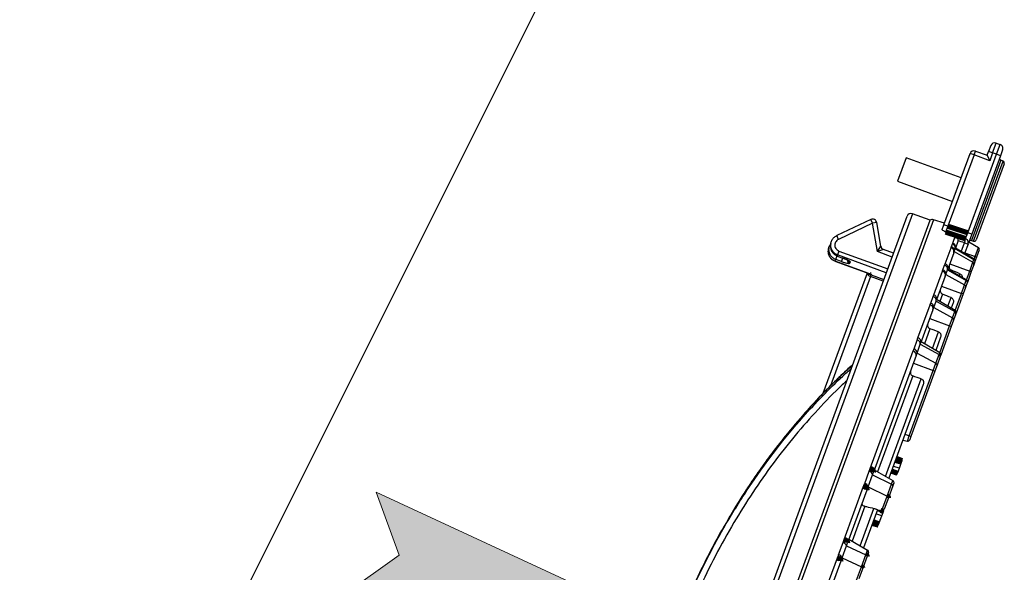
# Model space of a CAD drawing. Extents: x 0 to 361260, y 0 to 4201817.
# Tile 247 of 256: x 360063 to 360075, y 4201088 to 4201095. Entities that reach past the tile are written whole.
import ezdxf

# ---------------------------------------------------------------- set-up
doc = ezdxf.new("R2010")
doc.units = 0
doc.header["$LTSCALE"] = 0.5
doc.header["$MEASUREMENT"] = 0
doc.header["$PDMODE"] = 32
doc.header["$PDSIZE"] = 0.3
for name, pattern in [('K5LT32772', [0]), ('K5LT32773', [0]), ('K5LT_THIN', [0])]:
    doc.linetypes.add(name, pattern=pattern)
doc.layers.add('FORMAT', color=7, linetype='Continuous')
doc.layers.add("navro'z", color=7, linetype='Continuous')
doc.layers.add('СТРЕЧКА', color=5, linetype='Continuous', true_color=0x0000ff)
doc.styles.add('KDIMTEXTSTYLE', font='GOST_AU.SHX', dxfattribs={"width": 0.96, "oblique": 15, "height": 5})
doc.dimstyles.new('KDIMSTYLE (1.00)', dxfattribs={"dimtxt": 5, "dimasz": 1, "dimexe": 2, "dimexo": 0, "dimgap": 1, "dimtad": 1, "dimtxsty": 'KDIMTEXTSTYLE', "dimsah": 1, "dimcen": 0, "dimdle": 1, "dimadec": 0, "dimazin": 0, "dimtfac": 0.667, "dimtmove": 0, "dimatfit": 3, "dimfxl": 1, "dimtvp": 1, "dimtolj": 1, "dimtzin": 0, "dimarcsym": 0})

# ---------------------------------------------------------------- blocks, each defined once
blk = doc.blocks.new('KDIMARROW_01')
blk.add_hatch(color=0).paths.add_polyline_path([(-5, -0.6582624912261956), (0, 0), (-5, 0.658262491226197), (-4.5, 5.51091059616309e-16)])
at = {"color": 0, "linetype": 'K5LT_THIN', "lineweight": 18}
for p, q in [((-4.5, 5.51091059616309e-16), (-5, 0.658262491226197)), ((-5, 0.658262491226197), (0, 0)), ((0, 0), (-5, -0.6582624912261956)), ((-5, -0.6582624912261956), (-4.5, 5.51091059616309e-16))]:
    blk.add_line(p, q, dxfattribs=at)
at = {"layer": 'СТРЕЧКА', "color": 0, "linetype": 'K5LT_THIN', "lineweight": 18}
blk.add_line((0, 0), (-1, 0), dxfattribs=at)
blk = doc.blocks.new('*D379')
at = {"layer": 'Defpoints', "color": 0, "lineweight": 106, "transparency": 16777216}
for p in [(360073.7335709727, 4201092.62589181), (360059.7683697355, 4201083.523808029), (360051.6706215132, 4201077.314802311), (360068.1171673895, 4201077.284105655), (360068.1171673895, 4201077.284105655)]:
    blk.add_point(p, dxfattribs=at)
at = {"layer": 'FORMAT', "color": 0, "lineweight": -2, "transparency": 16777216}
blk.add_arc((360068.1171673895, 4201077.284105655), 10.42287426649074, 75.39228991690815, 174.3938309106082, dxfattribs=at)
for p, rotation in [((360071.700274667, 4201087.071733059), 342.6426751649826), ((360057.6943112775, 4201077.303559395), 267.1434456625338)]:
    blk.add_blockref('KDIMARROW_01', p, dxfattribs=dict(at, rotation=rotation))
at = {"layer": 'FORMAT', "color": 7, "transparency": 16777216, "insert": (360060.5816703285, 4201088.088775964), "char_height": 5, "attachment_point": 5, "rotation": 34.893060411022, "style": 'KDIMTEXTSTYLE'}
blk.add_mtext('\\A1;\\H3.5;\\W0.665;\\Q0;110°', dxfattribs=at)

msp = doc.modelspace()

# ---------------------------------------------------------------- linework, layer by layer
at = {"color": 7, "linetype": 'K5LT32772', "lineweight": 25, "transparency": 33554687}
for p, q in [((360074.4937624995, 4201093.351579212), (360074.51148356, 4201093.399986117)), ((360074.51148356, 4201093.399986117), (360074.6567042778, 4201093.346822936)), ((360074.701006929, 4201093.4678402), (360074.6744253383, 4201093.395229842)), ((360074.7228322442, 4201093.377508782), (360074.7671348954, 4201093.498526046)), ((360074.7671348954, 4201093.498526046), (360074.8155418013, 4201093.480804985)), ((360074.7712391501, 4201093.359787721), (360074.8155418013, 4201093.480804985)), ((360074.8462276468, 4201093.414677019), (360074.8196460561, 4201093.342066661)), ((360073.6577883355, 4201093.317272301), (360073.5514619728, 4201093.026830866)), ((360074.3354850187, 4201093.069177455), (360073.6577883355, 4201093.317272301)), ((360074.1231612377, 4201092.489193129), (360074.4453555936, 4201093.369300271)), ((360074.4937624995, 4201093.351579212), (360074.1715681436, 4201092.471472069)), ((360074.4167350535, 4201092.391423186), (360074.7712391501, 4201093.359787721)), ((360074.4937624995, 4201093.351579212), (360074.4453555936, 4201093.369300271)), ((360074.8196460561, 4201093.342066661), (360074.4651419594, 4201092.373702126)), ((360074.6873901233, 4201093.280694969), (360074.4937624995, 4201093.351579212)), ((360074.6567042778, 4201093.346822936), (360074.6744253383, 4201093.395229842)), ((360074.6567042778, 4201093.346822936), (360074.6873901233, 4201093.280694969)), ((360074.7228322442, 4201093.377508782), (360074.6744253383, 4201093.395229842)), ((360074.7228322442, 4201093.377508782), (360074.6873901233, 4201093.280694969)), ((360074.7712391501, 4201093.359787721), (360074.7228322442, 4201093.377508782)), ((360074.8196460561, 4201093.342066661), (360074.7712391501, 4201093.359787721)), ((360074.8513125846, 4201093.27600095), (360074.8257507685, 4201093.286384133)), ((360074.8658162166, 4201093.243260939), (360074.6937805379, 4201092.773327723)), ((360073.5514619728, 4201093.026830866), (360074.229158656, 4201092.77873602)), ((360074.6937805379, 4201092.773327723), (360074.5217448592, 4201092.303394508)), ((360068.2023127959, 4201077.665330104), (360073.6678661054, 4201092.595053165)), ((360068.4851791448, 4201077.613317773), (360073.9525115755, 4201092.547900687)), ((360073.2216500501, 4201092.554474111), (360072.8007459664, 4201092.356624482)), ((360073.9525115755, 4201092.547900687), (360073.7335709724, 4201092.625891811)), ((360074.1299769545, 4201092.507810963), (360073.9942169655, 4201092.552202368)), ((360073.2435790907, 4201092.507822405), (360072.822675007, 4201092.309972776)), ((360073.3029774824, 4201092.158432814), (360073.2435790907, 4201092.507822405)), ((360073.3437715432, 4201092.226043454), (360073.2943985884, 4201092.516462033)), ((360074.101481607, 4201092.42997298), (360074.1231612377, 4201092.489193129)), ((360074.1715681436, 4201092.471472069), (360074.1231612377, 4201092.489193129)), ((360074.1715681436, 4201092.471472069), (360074.1435831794, 4201092.400261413)), ((360074.2313357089, 4201092.265092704), (360074.2645994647, 4201092.355956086)), ((360074.3878102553, 4201092.317645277), (360074.3887493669, 4201092.320210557)), ((360074.3887493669, 4201092.320210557), (360074.4167350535, 4201092.391423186)), ((360074.4651419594, 4201092.373702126), (360074.4167350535, 4201092.391423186)), ((360074.4651419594, 4201092.373702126), (360074.4244524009, 4201092.262554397)), ((360072.7174196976, 4201092.2355777), (360072.7088672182, 4201092.223746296)), ((360073.3029774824, 4201092.158432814), (360073.3436715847, 4201092.225877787)), ((360073.3766889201, 4201092.186207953), (360073.3029774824, 4201092.158432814)), ((360073.5015141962, 4201092.140645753), (360073.3768699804, 4201092.186276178)), ((360074.1370454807, 4201092.007529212), (360074.2102367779, 4201092.207458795)), ((360074.2147290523, 4201092.218453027), (360074.2280951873, 4201092.254964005)), ((360074.2280951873, 4201092.254964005), (360074.2313357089, 4201092.265092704)), ((360074.2494877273, 4201092.159494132), (360074.2627793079, 4201092.195801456)), ((360074.2627793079, 4201092.195801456), (360074.2642640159, 4201092.199857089)), ((360074.2627793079, 4201092.195801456), (360074.4935373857, 4201092.063374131)), ((360074.2945415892, 4201092.282563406), (360074.264161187, 4201092.199576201)), ((360074.4946066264, 4201092.066294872), (360074.2642640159, 4201092.199857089)), ((360074.2970900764, 4201092.292329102), (360074.2945415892, 4201092.282563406)), ((360074.3762301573, 4201092.267710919), (360074.4204181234, 4201092.251534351)), ((360074.4204181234, 4201092.251534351), (360074.3774695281, 4201092.13421583)), ((360074.4213512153, 4201092.254083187), (360074.4204181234, 4201092.251534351)), ((360074.4301117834, 4201092.278013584), (360074.5472488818, 4201092.210092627)), ((360074.4633071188, 4201092.29633189), (360074.4895309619, 4201092.287757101)), ((360074.5063422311, 4201092.098351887), (360074.5472488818, 4201092.210092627)), ((360072.7894703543, 4201092.061612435), (360072.8069300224, 4201092.10930532)), ((360072.8593751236, 4201092.036021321), (360072.7894703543, 4201092.061612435)), ((360072.8085063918, 4201092.10425713), (360072.8083588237, 4201092.103854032)), ((360072.8083588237, 4201092.103854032), (360072.8752438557, 4201092.0793684)), ((360072.8085063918, 4201092.10425713), (360072.8753914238, 4201092.079771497)), ((360072.828800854, 4201092.166301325), (360072.811193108, 4201092.118203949)), ((360074.2431975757, 4201092.142311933), (360074.1704756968, 4201091.943664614)), ((360074.2431975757, 4201092.142311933), (360074.2494877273, 4201092.159494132)), ((360074.2494877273, 4201092.159494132), (360074.4803227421, 4201092.027276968)), ((360074.3811220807, 4201092.144193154), (360074.5063422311, 4201092.098351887)), ((360074.4803227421, 4201092.027276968), (360074.4935373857, 4201092.063374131)), ((360074.5263427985, 4201092.091029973), (360074.505881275, 4201092.035137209)), ((360074.5063422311, 4201092.098351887), (360074.5263427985, 4201092.091029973)), ((360074.5585235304, 4201092.178934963), (360074.5263427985, 4201092.091029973)), ((360072.7775165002, 4201092.042698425), (360073.2092399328, 4201091.884650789)), ((360072.7778291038, 4201092.043552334), (360073.2273226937, 4201091.878999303)), ((360072.9673798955, 4201092.031148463), (360072.9620422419, 4201092.01656811)), ((360074.1111819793, 4201091.935603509), (360074.1318996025, 4201091.992195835)), ((360074.1318996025, 4201091.992195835), (360074.1370454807, 4201092.007529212)), ((360074.1671202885, 4201091.93449897), (360074.1704756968, 4201091.943664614)), ((360074.4009263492, 4201091.810397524), (360074.1705837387, 4201091.943959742)), ((360074.194445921, 4201092.009141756), (360074.4406833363, 4201091.918997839)), ((360074.4406833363, 4201091.918997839), (360074.4803227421, 4201092.027276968)), ((360074.4918677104, 4201091.99685771), (360074.4606839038, 4201091.911675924)), ((360074.5050401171, 4201092.032839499), (360074.4918677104, 4201091.99685771)), ((360074.505881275, 4201092.035137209), (360074.5050401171, 4201092.032839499)), ((360072.6354179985, 4201090.412100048), (360073.1786031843, 4201091.895866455)), ((360073.217820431, 4201091.853042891), (360073.2245326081, 4201091.871377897)), ((360073.2273226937, 4201091.878999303), (360073.2245326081, 4201091.871377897)), ((360073.9970359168, 4201091.625078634), (360074.1047882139, 4201091.919415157)), ((360074.1384253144, 4201091.856115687), (360074.0313640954, 4201091.563666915)), ((360074.1384253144, 4201091.856115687), (360074.1465182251, 4201091.878222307)), ((360074.1465182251, 4201091.878222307), (360074.1671202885, 4201091.93449897)), ((360074.1465182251, 4201091.878222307), (360074.3779492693, 4201091.747633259)), ((360074.1671202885, 4201091.93449897), (360074.3984320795, 4201091.80358417)), ((360074.4606839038, 4201091.911675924), (360074.4122009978, 4201091.779239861)), ((360074.4606839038, 4201091.911675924), (360074.4406833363, 4201091.918997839)), ((360074.0936063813, 4201091.733688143), (360074.3398437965, 4201091.643544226)), ((360074.3398437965, 4201091.643544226), (360074.3779492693, 4201091.747633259)), ((360074.3898214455, 4201091.718107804), (360074.359844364, 4201091.636222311)), ((360074.3779492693, 4201091.747633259), (360074.3984320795, 4201091.80358417)), ((360074.4102387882, 4201091.773879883), (360074.3898214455, 4201091.718107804)), ((360074.4122009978, 4201091.779239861), (360074.4102387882, 4201091.773879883)), ((360073.9607787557, 4201091.524761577), (360073.9899837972, 4201091.604538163)), ((360073.9899837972, 4201091.604538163), (360073.9970359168, 4201091.625078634)), ((360074.359844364, 4201091.636222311), (360074.2739959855, 4201091.401718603)), ((360074.359844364, 4201091.636222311), (360074.3398437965, 4201091.643544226)), ((360073.8026909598, 4201091.094205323), (360073.9524844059, 4201091.503381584)), ((360073.9870983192, 4201091.442750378), (360073.9969539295, 4201091.469671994)), ((360073.9969539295, 4201091.469671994), (360074.0259960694, 4201091.549003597)), ((360073.9969539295, 4201091.469671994), (360074.2292507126, 4201091.341447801)), ((360074.0259960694, 4201091.549003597), (360074.0313640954, 4201091.563666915)), ((360074.0259960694, 4201091.549003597), (360074.2581247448, 4201091.420320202)), ((360074.2627213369, 4201091.432876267), (360074.0323787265, 4201091.566438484)), ((360074.2375266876, 4201091.527023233), (360074.2135075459, 4201091.461412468)), ((360073.9870983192, 4201091.442750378), (360073.8382655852, 4201091.036198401)), ((360073.9471358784, 4201091.333588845), (360074.1933732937, 4201091.243444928)), ((360074.1933732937, 4201091.243444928), (360074.2292507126, 4201091.341447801)), ((360074.2292507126, 4201091.341447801), (360074.2581247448, 4201091.420320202)), ((360074.2703799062, 4201091.391840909), (360074.2415981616, 4201091.313220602)), ((360074.2739959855, 4201091.401718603), (360074.2703799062, 4201091.391840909)), ((360074.2133738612, 4201091.236123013), (360074.0828753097, 4201090.879652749)), ((360074.2133738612, 4201091.236123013), (360074.1933732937, 4201091.243444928)), ((360074.2415981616, 4201091.313220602), (360074.2133738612, 4201091.236123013)), ((360073.7937315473, 4201091.068454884), (360073.8026909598, 4201091.094205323)), ((360074.081862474, 4201091.101810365), (360074.0223868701, 4201090.939346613)), ((360073.7539953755, 4201090.959911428), (360073.7937315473, 4201091.068454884)), ((360073.7913239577, 4201090.9079725), (360073.8308384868, 4201091.015910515)), ((360073.8308384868, 4201091.015910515), (360073.8382655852, 4201091.036198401)), ((360073.8308384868, 4201091.015910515), (360074.0640968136, 4201090.890312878)), ((360074.0716006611, 4201090.910810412), (360073.8412580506, 4201091.044372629)), ((360073.2137622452, 4201089.485485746), (360073.7438015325, 4201090.933342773)), ((360073.7797538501, 4201090.876367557), (360073.2531140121, 4201089.437796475)), ((360073.7797538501, 4201090.876367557), (360073.7913239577, 4201090.9079725)), ((360073.7913239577, 4201090.9079725), (360074.0248110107, 4201090.782999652)), ((360074.0248110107, 4201090.782999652), (360074.0640968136, 4201090.890312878)), ((360074.0769721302, 4201090.863527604), (360074.0378118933, 4201090.756557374)), ((360074.0828753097, 4201090.879652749), (360074.0769721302, 4201090.863527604)), ((360073.7457594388, 4201090.783508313), (360073.991996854, 4201090.693364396)), ((360073.991996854, 4201090.693364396), (360074.0248110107, 4201090.782999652)), ((360074.0378118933, 4201090.756557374), (360074.0119974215, 4201090.68604248)), ((360073.737903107, 4201090.625167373), (360073.3055386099, 4201089.444119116)), ((360073.6964174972, 4201089.885958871), (360073.991996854, 4201090.693364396)), ((360074.0119974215, 4201090.68604248), (360073.7164180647, 4201089.878636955)), ((360074.0119974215, 4201090.68604248), (360073.991996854, 4201090.693364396)), ((360073.403996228, 4201089.387029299), (360073.8442098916, 4201090.589518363)), ((360073.8681706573, 4201090.518089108), (360073.4453318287, 4201089.3630612)), ((360073.6438077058, 4201089.905218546), (360073.6964174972, 4201089.885958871)), ((360073.673231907, 4201089.822625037), (360073.6964174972, 4201089.885958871)), ((360073.7164180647, 4201089.878636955), (360073.6964174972, 4201089.885958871)), ((360073.7164180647, 4201089.878636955), (360073.7019583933, 4201089.83913887)), ((360073.6172261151, 4201089.832608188), (360073.673231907, 4201089.822625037)), ((360073.6101543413, 4201089.588366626), (360073.5398648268, 4201089.621287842)), ((360073.5736227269, 4201089.488576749), (360073.6006881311, 4201089.562508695)), ((360073.6006881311, 4201089.562508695), (360073.6072062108, 4201089.580313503)), ((360073.6072062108, 4201089.580313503), (360073.6101083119, 4201089.588240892)), ((360073.1464100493, 4201089.30022939), (360073.2011826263, 4201089.449846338)), ((360073.1871276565, 4201089.257547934), (360073.2415947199, 4201089.406330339)), ((360073.2011826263, 4201089.449846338), (360073.2137622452, 4201089.485485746)), ((360073.2415947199, 4201089.406330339), (360073.2531140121, 4201089.437796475)), ((360073.2415947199, 4201089.406330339), (360073.4782638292, 4201089.290049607)), ((360073.2642030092, 4201089.468087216), (360073.4945456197, 4201089.334524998)), ((360073.5448708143, 4201089.410037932), (360073.4699348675, 4201089.430266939)), ((360073.554228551, 4201089.435599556), (360073.48394378, 4201089.46853373)), ((360073.5736227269, 4201089.488576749), (360073.4992441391, 4201089.510328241)), ((360073.5448708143, 4201089.410037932), (360073.5502551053, 4201089.424745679)), ((360073.5502551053, 4201089.424745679), (360073.554228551, 4201089.435599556)), ((360073.554228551, 4201089.435599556), (360073.5736227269, 4201089.488576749)), ((360073.4241120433, 4201089.142128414), (360073.4782638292, 4201089.290049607)), ((360073.4782638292, 4201089.290049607), (360073.4945456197, 4201089.334524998)), ((360073.5058202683, 4201089.303367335), (360073.4930115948, 4201089.268379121)), ((360073.5064049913, 4201089.304964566), (360073.5074387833, 4201089.307788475)), ((360072.8927390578, 4201088.60857777), (360073.1327050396, 4201089.264069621)), ((360073.1725766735, 4201089.217800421), (360072.9341497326, 4201088.56651262)), ((360073.1871276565, 4201089.257547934), (360073.1725766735, 4201089.217800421)), ((360073.1871276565, 4201089.257547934), (360073.4241120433, 4201089.142128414)), ((360073.4930115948, 4201089.268379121), (360073.4390328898, 4201089.120930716)), ((360073.3593919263, 4201088.965338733), (360073.4241120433, 4201089.142128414)), ((360073.4390328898, 4201089.120930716), (360073.3881184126, 4201088.981852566)), ((360073.1497449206, 4201089.018552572), (360072.9916986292, 4201088.586832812)), ((360073.0901562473, 4201088.529742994), (360073.2593401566, 4201088.991886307)), ((360073.3033861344, 4201088.975321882), (360073.131491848, 4201088.505774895)), ((360073.3573640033, 4201088.897843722), (360073.2851441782, 4201088.925492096)), ((360073.3728413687, 4201088.940121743), (360073.2979054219, 4201088.960350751)), ((360073.3020978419, 4201088.975551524), (360073.3593919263, 4201088.965338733)), ((360073.3573640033, 4201088.897843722), (360073.3728413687, 4201088.940121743)), ((360073.3728413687, 4201088.940121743), (360073.3782256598, 4201088.95482949)), ((360073.3821991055, 4201088.965683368), (360073.3762355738, 4201088.968477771)), ((360073.3782256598, 4201088.95482949), (360073.3821991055, 4201088.965683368)), ((360073.3257961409, 4201088.811612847), (360073.2552439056, 4201088.843816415)), ((360073.3163559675, 4201088.78582604), (360073.3218578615, 4201088.800855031)), ((360073.3218578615, 4201088.800855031), (360073.3257961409, 4201088.811612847)), ((360073.3257961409, 4201088.811612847), (360073.3573640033, 4201088.897843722)), ((360072.8241434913, 4201088.419925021), (360072.8789160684, 4201088.569541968)), ((360072.8789160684, 4201088.569541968), (360072.8927390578, 4201088.60857777)), ((360072.9211257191, 4201088.530936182), (360072.9341497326, 4201088.56651262)), ((360072.9503630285, 4201088.610800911), (360073.180705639, 4201088.477238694)), ((360072.8666586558, 4201088.382153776), (360072.9211257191, 4201088.530936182)), ((360072.9211257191, 4201088.530936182), (360073.1596498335, 4201088.419722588)), ((360073.1054980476, 4201088.271801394), (360073.1596498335, 4201088.419722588)), ((360073.1596498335, 4201088.419722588), (360073.180705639, 4201088.477238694)), ((360073.1919802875, 4201088.44608103), (360073.1754159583, 4201088.400833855)), ((360072.571379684, 4201087.730751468), (360072.8092704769, 4201088.380574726)), ((360072.8512164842, 4201088.339971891), (360072.6148514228, 4201087.694316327)), ((360072.8666586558, 4201088.382153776), (360072.8512164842, 4201088.339971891)), ((360072.8666586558, 4201088.382153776), (360073.1054980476, 4201088.271801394)), ((360073.1754159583, 4201088.400833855), (360073.1214372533, 4201088.253385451)), ((360073.0455519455, 4201088.108052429), (360073.1054980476, 4201088.271801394)), ((360073.1214372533, 4201088.253385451), (360073.0742784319, 4201088.124566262))]:
    msp.add_line(p, q, dxfattribs=at)
at = {"color": 8, "linetype": 'K5LT32773', "lineweight": 25, "true_color": 0x808080, "transparency": 33554687}
for p, q in [((360074.4895309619, 4201092.287757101), (360074.8513125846, 4201093.27600095)), ((360074.8257507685, 4201093.286384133), (360074.6445289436, 4201092.791358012)), ((360074.6445289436, 4201092.791358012), (360074.4633071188, 4201092.29633189)), ((360073.7335709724, 4201092.625891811), (360068.2325768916, 4201077.599358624)), ((360073.9942169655, 4201092.552202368), (360068.5143301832, 4201077.583325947)), ((360073.2435790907, 4201092.507822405), (360073.2216500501, 4201092.554474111)), ((360073.2943985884, 4201092.516462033), (360073.2435790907, 4201092.507822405)), ((360072.822675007, 4201092.309972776), (360072.8007459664, 4201092.356624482)), ((360074.3361339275, 4201092.158183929), (360074.3762301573, 4201092.267710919)), ((360073.4126872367, 4201091.898005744), (360072.811193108, 4201092.118203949)), ((360072.828800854, 4201092.166301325), (360073.4302949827, 4201091.946103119)), ((360072.8593751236, 4201092.036021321), (360072.8752438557, 4201092.0793684)), ((360072.8753914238, 4201092.079771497), (360072.875244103, 4201092.079369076)), ((360073.4837931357, 4201092.092238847), (360073.3029774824, 4201092.158432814)), ((360074.4935373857, 4201092.063374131), (360074.4946066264, 4201092.066294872)), ((360074.4946066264, 4201092.066294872), (360074.5063422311, 4201092.098351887)), ((360072.7778291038, 4201092.043552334), (360072.7775165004, 4201092.042698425)), ((360073.217820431, 4201091.853042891), (360072.7235283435, 4201090.50283303)), ((360073.1792320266, 4201091.889582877), (360073.1810550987, 4201091.894968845)), ((360073.3751428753, 4201091.795449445), (360073.217820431, 4201091.853042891)), ((360073.2245326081, 4201091.871377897), (360073.3818550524, 4201091.813784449)), ((360074.2154596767, 4201091.929662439), (360074.2119193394, 4201091.919991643)), ((360074.3103769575, 4201091.862901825), (360074.3190942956, 4201091.886714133)), ((360074.4009263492, 4201091.810397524), (360074.4406833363, 4201091.918997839)), ((360074.3984320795, 4201091.80358417), (360074.4009263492, 4201091.810397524)), ((360074.1068442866, 4201091.63296829), (360074.0737143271, 4201091.542470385)), ((360074.1721719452, 4201091.485380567), (360074.2112701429, 4201091.59218133)), ((360074.2627213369, 4201091.432876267), (360074.3398437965, 4201091.643544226)), ((360074.2581247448, 4201091.420320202), (360074.2627213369, 4201091.432876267)), ((360074.0716006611, 4201090.910810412), (360074.1933732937, 4201091.243444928)), ((360073.9511336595, 4201091.207628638), (360073.8825936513, 4201091.020404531)), ((360073.9810512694, 4201090.963314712), (360074.056423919, 4201091.169202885)), ((360074.0640968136, 4201090.890312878), (360074.0716006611, 4201090.910810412))]:
    msp.add_line(p, q, dxfattribs=at)
at = {"color": 7, "linetype": 'K5LT32772', "transparency": 33554687, "const_width": 0.06443582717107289}
for points in [[(360074.3887493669, 4201092.320210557), (360074.2924859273, 4201092.351642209), (360074.1435831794, 4201092.400261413)], [(360074.1715681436, 4201092.471472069), (360074.2919237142, 4201092.432175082), (360074.4167350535, 4201092.391423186)], [(360074.2645994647, 4201092.355956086), (360074.3626691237, 4201092.325464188), (360074.3878102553, 4201092.317645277)], [(360073.6072062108, 4201089.580313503), (360073.5987422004, 4201089.583611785), (360073.5648850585, 4201089.596802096), (360073.5351419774, 4201089.608386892)], [(360073.2531140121, 4201089.437796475), (360073.2542856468, 4201089.444007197), (360073.2534666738, 4201089.450680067), (360073.2506899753, 4201089.457547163), (360073.2460670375, 4201089.464332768), (360073.239783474, 4201089.470764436), (360073.2320915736, 4201089.476583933), (360073.2233001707, 4201089.481557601), (360073.2137622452, 4201089.485485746)], [(360073.6006881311, 4201089.562508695), (360073.5918991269, 4201089.564919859), (360073.5743210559, 4201089.569742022), (360073.5500910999, 4201089.576388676), (360073.5258610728, 4201089.583035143)], [(360073.5502551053, 4201089.424745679), (360073.5367924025, 4201089.429672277), (360073.5072163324, 4201089.440493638), (360073.4776397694, 4201089.451313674)], [(360073.1725766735, 4201089.217800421), (360073.1736446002, 4201089.223727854), (360073.1727260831, 4201089.230128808), (360073.1698580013, 4201089.236746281), (360073.16515551, 4201089.243314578), (360073.1588074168, 4201089.249569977), (360073.1510686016, 4201089.255261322), (360073.1422497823, 4201089.260160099), (360073.1327050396, 4201089.264069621)], [(360073.4390328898, 4201089.120930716), (360073.4395608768, 4201089.123512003), (360073.4393374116, 4201089.126284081), (360073.4383692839, 4201089.129162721), (360073.4366859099, 4201089.13206046), (360073.434338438, 4201089.134889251), (360073.431398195, 4201089.13756314), (360073.4279545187, 4201089.140000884), (360073.4241120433, 4201089.142128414)], [(360073.3782256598, 4201088.95482949), (360073.364762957, 4201088.959756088), (360073.3401120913, 4201088.968775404)], [(360073.3163559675, 4201088.78582604), (360073.3036023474, 4201088.789263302), (360073.2780953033, 4201088.796138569), (360073.2414101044, 4201088.806027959)], [(360073.3218578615, 4201088.800855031), (360073.3095090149, 4201088.805398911), (360073.284810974, 4201088.814485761), (360073.2492901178, 4201088.827553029)], [(360072.9341497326, 4201088.56651262), (360072.9349106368, 4201088.571601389), (360072.9336974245, 4201088.577197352), (360072.9305588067, 4201088.583075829), (360072.9256208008, 4201088.589000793), (360072.9190816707, 4201088.594734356), (360072.9112039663, 4201088.60004631), (360072.9023039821, 4201088.604723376), (360072.8927390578, 4201088.60857777)], [(360073.1596498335, 4201088.419722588), (360073.1635310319, 4201088.417700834), (360073.1670379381, 4201088.415435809), (360073.1700639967, 4201088.412996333), (360073.1725172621, 4201088.410456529), (360073.1743231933, 4201088.407893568), (360073.175426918, 4201088.405385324), (360073.1757948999, 4201088.403008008), (360073.1754159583, 4201088.400833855)], [(360072.8512164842, 4201088.339971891), (360072.8518705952, 4201088.344768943), (360072.8505548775, 4201088.350084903), (360072.8473221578, 4201088.35570633), (360072.8423022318, 4201088.361407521), (360072.8356966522, 4201088.36695957), (360072.8277706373, 4201088.372139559), (360072.8188424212, 4201088.376739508), (360072.8092704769, 4201088.380574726)], [(360073.1214372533, 4201088.253385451), (360073.1217856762, 4201088.255476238), (360073.1213881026, 4201088.257772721), (360073.1202566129, 4201088.260205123), (360073.1184255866, 4201088.262699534), (360073.1159506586, 4201088.265180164), (360073.1129070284, 4201088.267571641), (360073.1093871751, 4201088.2698013), (360073.1054980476, 4201088.271801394)]]:
    msp.add_lwpolyline(points, dxfattribs=at)
at = {"color": 8, "linetype": 'K5LT32773', "true_color": 0x808080, "transparency": 33554687, "const_width": 0.06443582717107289}
msp.add_lwpolyline([(360073.2060192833, 4201091.883008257), (360073.2042670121, 4201091.885216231), (360073.2023768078, 4201091.887163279)], dxfattribs=at)
at = {"color": 7, "linetype": 'K5LT32772', "lineweight": 25, "transparency": 33554687}
for centre, radius, start, end in [((360074.4937624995, 4201093.351579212), 0.05154866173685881, 69.89306041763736, 159.8930604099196), ((360074.7494138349, 4201093.450119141), 0.05154866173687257, 69.89306041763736, 159.8930604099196), ((360074.7978207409, 4201093.43239808), 0.05154866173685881, 339.8930604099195, 69.89306041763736), ((360074.8354505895, 4201093.310263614), 0.02577433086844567, 159.8930604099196, 247.8930604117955), ((360074.8416127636, 4201093.252121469), 0.02577433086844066, 339.8930604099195, 67.89306041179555), ((360073.2435790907, 4201092.507822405), 0.05154866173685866, 9.64838981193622, 115.1762794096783), ((360073.7162730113, 4201092.577332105), 0.05154866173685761, 70.39306042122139, 159.8930604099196), ((360073.9781960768, 4201092.503206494), 0.05154866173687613, 71.89306048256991, 119.8847762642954), ((360074.1791580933, 4201092.339723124), 0.2098169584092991, 339.9271648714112, 353.9599091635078), ((360074.3721712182, 4201092.268834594), 0.0512548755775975, 340.273320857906, 72.23444099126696), ((360074.3731000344, 4201092.271394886), 0.0512627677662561, 340.2628817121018, 72.22518377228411), ((360074.4975414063, 4201092.312255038), 0.0257743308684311, 251.8930604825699, 339.8930604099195), ((360073.3945910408, 4201092.234683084), 0.05154866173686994, 189.7247265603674, 249.1623576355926), ((360074.1951948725, 4201092.158936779), 0.05080004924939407, 340.8974216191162, 72.77647735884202), ((360074.199430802, 4201092.169708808), 0.05108850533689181, 348.4665030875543, 72.57566638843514), ((360074.2126859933, 4201092.206182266), 0.05115761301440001, 348.2923421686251, 72.4696959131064), ((360074.2160663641, 4201092.216460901), 0.05097259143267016, 340.6553028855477, 72.56882784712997), ((360074.4552966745, 4201092.271833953), 0.02577433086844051, 71.89306048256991, 159.8930604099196), ((360074.5343200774, 4201092.187795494), 0.02577433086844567, 339.8930604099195, 59.89306040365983), ((360074.4811923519, 4201092.041289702), 0.02530062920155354, 340.4887579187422, 60.79512940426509), ((360074.481677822, 4201092.043997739), 0.0257743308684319, 339.8930604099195, 59.89306040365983), ((360074.1172721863, 4201091.943668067), 0.05068437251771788, 349.5774758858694, 73.225952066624), ((360074.1227777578, 4201091.959378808), 0.05021980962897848, 341.7654154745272, 73.49461400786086), ((360074.4680842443, 4201092.005231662), 0.02521460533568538, 340.6032772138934, 60.96306326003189), ((360073.2420630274, 4201091.922601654), 0.07366223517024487, 223.1417468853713, 250.7855495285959), ((360073.2425254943, 4201091.920569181), 0.05237868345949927, 225.8158346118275, 249.9088012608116), ((360074.0908542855, 4201091.87142367), 0.04997336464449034, 342.1622316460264, 73.809785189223), ((360074.0967177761, 4201091.887125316), 0.05059000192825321, 349.8640994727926, 73.38673007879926), ((360074.366519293, 4201091.725887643), 0.02456656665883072, 341.5374945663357, 62.27259303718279), ((360074.3868427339, 4201091.781779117), 0.02469358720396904, 341.3437217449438, 62.00943731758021), ((360074.3879975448, 4201091.788100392), 0.02577433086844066, 339.8930604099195, 59.89306040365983), ((360073.9764362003, 4201091.55630936), 0.05009545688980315, 351.6142587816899, 74.30980838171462), ((360073.9841832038, 4201091.577593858), 0.04919345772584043, 343.5543556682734, 74.85464164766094), ((360073.9400631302, 4201091.45609435), 0.04889141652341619, 344.1612600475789, 75.28220099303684), ((360073.9474419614, 4201091.476581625), 0.04999177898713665, 352.0554122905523, 74.5272673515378), ((360074.2189410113, 4201091.320123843), 0.02368546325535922, 343.0549332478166, 64.197176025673), ((360074.2476026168, 4201091.39891588), 0.02385078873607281, 342.7444139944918, 63.82177761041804), ((360074.2497925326, 4201091.410579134), 0.02577433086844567, 339.8930604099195, 59.89306040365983), ((360073.7916500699, 4201091.047522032), 0.04797114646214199, 346.3464237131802, 76.69369133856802), ((360073.7815202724, 4201091.020456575), 0.04952729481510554, 354.7334664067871, 75.72616513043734), ((360073.7332723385, 4201090.886867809), 0.04765276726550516, 347.2704514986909, 77.23477437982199), ((360073.7420306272, 4201090.91192883), 0.04945184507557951, 355.4112222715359, 75.99849047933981), ((360074.0549534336, 4201090.869430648), 0.02279624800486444, 344.9923481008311, 66.35357247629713), ((360074.0586718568, 4201090.888513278), 0.0257743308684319, 339.8930604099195, 59.89306040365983), ((360074.0159325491, 4201090.762217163), 0.02259953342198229, 345.4965495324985, 66.8674008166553), ((360073.6777549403, 4201089.8479994), 0.02577433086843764, 259.8930604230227, 339.8930604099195), ((360073.1915948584, 4201089.400419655), 0.05034801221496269, 6.741875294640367, 79.02212518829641), ((360073.1369237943, 4201089.250416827), 0.05070779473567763, 8.084381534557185, 79.2177580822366), ((360073.4725135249, 4201089.270282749), 0.02058627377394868, 354.694236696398, 73.77995159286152), ((360073.4816168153, 4201089.312227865), 0.02577433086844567, 339.8930604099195, 59.89306040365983), ((360073.3639149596, 4201088.990713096), 0.02577433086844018, 259.8930604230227, 339.8930604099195), ((360072.8694190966, 4201088.516780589), 0.05360928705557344, 15.31057936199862, 79.79610678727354), ((360072.8145163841, 4201088.366275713), 0.0545062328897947, 16.93623884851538, 79.82682299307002), ((360073.1677768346, 4201088.454941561), 0.0257743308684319, 339.8930604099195, 59.89306040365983)]:
    msp.add_arc(centre, radius, start, end, dxfattribs=at)
at = {"color": 8, "linetype": 'K5LT32773', "lineweight": 25, "true_color": 0x808080, "transparency": 33554687}
for centre, radius, start, end in [((360072.9796538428, 4201092.065092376), 0.05162143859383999, 189.9106670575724, 250.0519278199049), ((360072.9852226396, 4201092.079936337), 0.05194824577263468, 219.8873274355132, 249.9114791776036), ((360073.2004109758, 4201091.893185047), 0.02148309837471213, 173.293864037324, 189.6526410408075), ((360073.1535697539, 4201091.881490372), 0.0359572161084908, 345.07759286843, 17.82889324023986)]:
    msp.add_arc(centre, radius, start, end, dxfattribs=at)
at = {"color": 7, "linetype": 'K5LT32772', "lineweight": 25, "transparency": 33554687}
for centre, major_axis, ratio, start_param, end_param in [((360073.4147684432, 4201092.117507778), (-0.03813058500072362, 0.0686765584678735), 0.06957932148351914, 6.272919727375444, 6.313692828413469), ((360128.4474950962, 4201064.075740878), (108.3762004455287, -39.67494230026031), 0.08021724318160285, -4.16092471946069, -4.160082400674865), ((360063.4037809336, 4201087.887293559), (9.403097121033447, 4.262180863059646), 0.07029648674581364, -0.1166719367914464, -0.1005334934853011), ((360063.4037809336, 4201087.887293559), (9.403097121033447, 4.262180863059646), 0.07029648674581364, -0.0577059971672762, -0.04171118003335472), ((360059.0563386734, 4201089.478828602), (47.76814226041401, -17.4872184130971), 0.1530912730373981, 1.302090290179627, 1.3043749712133), ((360065.5061021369, 4201087.117664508), (44.56794463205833, -16.31567285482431), 0.153091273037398, 1.430506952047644, 1.432891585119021), ((360071.9558656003, 4201084.756500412), (41.36774700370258, -15.14412729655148), 0.1530912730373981, -4.707122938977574, -4.70457859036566), ((360078.4056290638, 4201082.395336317), (38.16754937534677, -13.97258173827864), 0.1530912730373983, -4.536794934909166, -4.533993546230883)]:
    msp.add_ellipse(centre, major_axis=major_axis, ratio=ratio, start_param=start_param, end_param=end_param, dxfattribs=at)
for points, knots in [([(360074.1435831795, 4201092.400261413), (360074.1435306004, 4201092.400290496), (360074.1353578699, 4201092.404811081), (360074.119115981, 4201092.413853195), (360074.1028420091, 4201092.424598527), (360074.1018459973, 4201092.428533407), (360074.101481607, 4201092.42997298)], [0, 0, 0, 0, 0.002445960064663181, 0.38019251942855, 0.7732438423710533, 1, 1, 1, 1]), ([(360072.811193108, 4201092.118203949), (360072.7981013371, 4201092.124488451), (360072.7719373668, 4201092.137048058), (360072.7433539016, 4201092.170986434), (360072.7269195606, 4201092.211660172), (360072.7249801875, 4201092.255967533), (360072.7379605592, 4201092.298236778), (360072.7636920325, 4201092.334466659), (360072.7885977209, 4201092.349163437), (360072.800853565, 4201092.356395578)], [0, 0, 0, 0, 0.1426217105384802, 0.2850302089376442, 0.4278797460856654, 0.5715400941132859, 0.7157914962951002, 0.860143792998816, 1, 1, 1, 1]), ([(360072.822675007, 4201092.309972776), (360072.8153174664, 4201092.305605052), (360072.8003551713, 4201092.296722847), (360072.784915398, 4201092.274862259), (360072.7771188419, 4201092.249372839), (360072.7782652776, 4201092.22265882), (360072.7881046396, 4201092.198134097), (360072.8052373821, 4201092.177664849), (360072.8209459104, 4201092.170089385), (360072.828800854, 4201092.166301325)], [0, 0, 0, 0, 0.1397120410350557, 0.2841184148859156, 0.4285664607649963, 0.5724368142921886, 0.7153758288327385, 0.8576756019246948, 1, 1, 1, 1]), ([(360074.2970900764, 4201092.292329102), (360074.2974778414, 4201092.297529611), (360074.298250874, 4201092.307897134), (360074.2939189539, 4201092.324590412), (360074.2842585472, 4201092.341820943), (360074.2729127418, 4201092.351531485), (360074.2655759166, 4201092.355469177), (360074.2646508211, 4201092.355930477), (360074.2645994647, 4201092.355956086)], [0, 0, 0, 0, 0.1776964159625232, 0.3542483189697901, 0.6162955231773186, 0.9521628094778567, 0.9973443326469, 1, 1, 1, 1]), ([(360072.7085544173, 4201092.223865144), (360072.7042763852, 4201092.214153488), (360072.6955664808, 4201092.194380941), (360072.6923339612, 4201092.161608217), (360072.6967972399, 4201092.128966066), (360072.7094209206, 4201092.098423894), (360072.7293033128, 4201092.072434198), (360072.7525930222, 4201092.053145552), (360072.7702234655, 4201092.046334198), (360072.777763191, 4201092.043421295)], [0, 0, 0, 0, 0.1447538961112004, 0.2947132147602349, 0.444273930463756, 0.5928983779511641, 0.7420255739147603, 0.8896762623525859, 1, 1, 1, 1]), ([(360072.7894703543, 4201092.061612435), (360072.7765398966, 4201092.067859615), (360072.7506929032, 4201092.080347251), (360072.7224755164, 4201092.113806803), (360072.7058437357, 4201092.154088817), (360072.7044131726, 4201092.197372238), (360072.7112179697, 4201092.230106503), (360072.7218896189, 4201092.244180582), (360072.7237762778, 4201092.246668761)], [0, 0, 0, 0, 0.1905340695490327, 0.3808629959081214, 0.5713301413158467, 0.7635458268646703, 0.9581968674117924, 1, 1, 1, 1]), ([(360072.7227476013, 4201092.247405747), (360072.7223426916, 4201092.246706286), (360072.7205765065, 4201092.24365529), (360072.7179501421, 4201092.239702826), (360072.7159258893, 4201092.236656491)], [0, 0, 0, 0, 0.2292566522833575, 1, 1, 1, 1]), ([(360072.72960475, 4201092.257001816), (360072.7277875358, 4201092.251708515), (360072.7212163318, 4201092.232567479), (360072.7250716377, 4201092.196578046), (360072.7413112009, 4201092.155812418), (360072.770302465, 4201092.122439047), (360072.7960080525, 4201092.110205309), (360072.8085063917, 4201092.10425713)], [0, 0, 0, 0, 0.0885272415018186, 0.320122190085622, 0.5516148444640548, 0.7819902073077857, 1, 1, 1, 1]), ([(360074.2102367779, 4201092.207458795), (360074.2111713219, 4201092.209678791), (360074.2127208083, 4201092.213359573), (360074.214158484, 4201092.21700591), (360074.2147290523, 4201092.218453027)], [0, 0, 0, 0, 0.6031314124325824, 1, 1, 1, 1]), ([(360072.8752096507, 4201092.079342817), (360072.8829629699, 4201092.076435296), (360072.8990901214, 4201092.070387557), (360072.92103916, 4201092.06086949), (360072.9371396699, 4201092.052995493), (360072.9459522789, 4201092.047738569), (360072.9468979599, 4201092.047022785), (360072.9472772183, 4201092.046735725)], [0, 0, 0, 0, 0.2243828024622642, 0.4667233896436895, 0.702804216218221, 0.8808118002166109, 1, 1, 1, 1]), ([(360072.9673798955, 4201092.031148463), (360072.9672601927, 4201092.032390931), (360072.9669662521, 4201092.035441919), (360072.9564386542, 4201092.043541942), (360072.9357213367, 4201092.054796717), (360072.9076615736, 4201092.067496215), (360072.8861537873, 4201092.075677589), (360072.8753914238, 4201092.079771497)], [0, 0, 0, 0, 0.1471582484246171, 0.3613598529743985, 0.5742991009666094, 0.786981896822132, 1, 1, 1, 1]), ([(360072.8593751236, 4201092.036021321), (360072.8661018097, 4201092.03364004), (360072.8837680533, 4201092.027386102), (360072.9116098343, 4201092.019368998), (360072.937993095, 4201092.013907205), (360072.9568325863, 4201092.012507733), (360072.9603066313, 4201092.015215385), (360072.9620422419, 4201092.01656811)], [0, 0, 0, 0, 0.1322027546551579, 0.3472030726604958, 0.5645344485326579, 0.7824441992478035, 1, 1, 1, 1]), ([(360074.1888012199, 4201091.993722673), (360074.187283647, 4201091.98797762), (360074.1842461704, 4201091.976478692), (360074.1871424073, 4201091.958768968), (360074.1953374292, 4201091.943666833), (360074.2057580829, 4201091.934246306), (360074.2130624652, 4201091.930795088), (360074.2154596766, 4201091.929662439)], [0, 0, 0, 0, 0.229495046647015, 0.4593425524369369, 0.6808274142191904, 0.8952513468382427, 1, 1, 1, 1]), ([(360073.1883143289, 4201091.872231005), (360073.1862312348, 4201091.873814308), (360073.1834081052, 4201091.875960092), (360073.1804763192, 4201091.880951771), (360073.1793192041, 4201091.885095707), (360073.1792495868, 4201091.888679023), (360073.1792320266, 4201091.889582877)], [0, 0, 0, 0, 0.4013215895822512, 0.5438942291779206, 0.8849519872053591, 1, 1, 1, 1]), ([(360073.2060192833, 4201091.883008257), (360073.2042846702, 4201091.88112281), (360073.2017359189, 4201091.878352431), (360073.1940596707, 4201091.87251897), (360073.189911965, 4201091.872311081), (360073.1883143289, 4201091.872231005)], [0, 0, 0, 0, 0.5670866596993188, 0.8332480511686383, 1, 1, 1, 1]), ([(360073.2273226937, 4201091.878999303), (360073.2272702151, 4201091.878998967), (360073.219627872, 4201091.878950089), (360073.2128001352, 4201091.880986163), (360073.2060192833, 4201091.883008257)], [0, 0, 0, 0, 0.006866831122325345, 1, 1, 1, 1]), ([(360074.1047882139, 4201091.919415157), (360074.1061047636, 4201091.922678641), (360074.1082876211, 4201091.928089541), (360074.1103596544, 4201091.933468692), (360074.1111819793, 4201091.935603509)], [0, 0, 0, 0, 0.6031314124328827, 1, 1, 1, 1]), ([(360074.3190942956, 4201091.886714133), (360074.3239735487, 4201091.884117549), (360074.333735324, 4201091.87892264), (360074.3437388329, 4201091.865478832), (360074.3489384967, 4201091.852184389), (360074.3485435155, 4201091.843764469), (360074.3484068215, 4201091.840850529)], [0, 0, 0, 0, 0.284653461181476, 0.5694976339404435, 0.8510130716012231, 1, 1, 1, 1]), ([(360074.080590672, 4201091.698134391), (360074.0789597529, 4201091.692019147), (360074.0756932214, 4201091.679771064), (360074.0787420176, 4201091.661089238), (360074.0874320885, 4201091.645728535), (360074.0978838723, 4201091.636922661), (360074.10479195, 4201091.633874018), (360074.1068442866, 4201091.63296829)], [0, 0, 0, 0, 0.2407571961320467, 0.4822071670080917, 0.7060695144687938, 0.9126755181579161, 1, 1, 1, 1]), ([(360074.2112701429, 4201091.59218133), (360074.2159656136, 4201091.589796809), (360074.2253587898, 4201091.585026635), (360074.2353880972, 4201091.572345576), (360074.2409475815, 4201091.557155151), (360074.241700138, 4201091.541366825), (360074.2388383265, 4201091.531531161), (360074.2375266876, 4201091.527023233)], [0, 0, 0, 0, 0.2031381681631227, 0.4063730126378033, 0.6088261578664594, 0.8207153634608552, 1, 1, 1, 1]), ([(360073.9524844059, 4201091.503381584), (360073.9541826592, 4201091.507687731), (360073.9569983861, 4201091.514827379), (360073.9597047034, 4201091.521939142), (360073.9607787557, 4201091.524761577)], [0, 0, 0, 0, 0.6031314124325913, 1, 1, 1, 1]), ([(360073.9256920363, 4201091.275012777), (360073.9238590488, 4201091.268207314), (360073.9201838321, 4201091.254562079), (360073.9235991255, 4201091.234095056), (360073.933292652, 4201091.218273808), (360073.9436999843, 4201091.210597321), (360073.9498024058, 4201091.208160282), (360073.9511336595, 4201091.207628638)], [0, 0, 0, 0, 0.2609752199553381, 0.5232662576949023, 0.7508419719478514, 0.9456457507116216, 1, 1, 1, 1]), ([(360074.056423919, 4201091.169202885), (360074.0608895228, 4201091.167055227), (360074.0698211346, 4201091.162759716), (360074.079507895, 4201091.150975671), (360074.0852383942, 4201091.136544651), (360074.0867795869, 4201091.119442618), (360074.083579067, 4201091.107965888), (360074.081862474, 4201091.101810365)], [0, 0, 0, 0, 0.1858321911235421, 0.3716812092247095, 0.5588392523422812, 0.7633842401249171, 1, 1, 1, 1]), ([(360073.7438015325, 4201090.933342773), (360073.7458811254, 4201090.938690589), (360073.7493291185, 4201090.947557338), (360073.752669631, 4201090.95640147), (360073.7539953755, 4201090.959911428)], [0, 0, 0, 0, 0.6031314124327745, 1, 1, 1, 1]), ([(360072.9974999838, 4201090.763878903), (360072.9717697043, 4201090.740780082), (360072.8838750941, 4201090.661874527), (360072.7392108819, 4201090.52061942), (360072.5634491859, 4201090.340326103), (360072.3934491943, 4201090.153688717), (360072.2295467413, 4201089.961962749), (360072.0721969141, 4201089.765290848), (360071.9203079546, 4201089.562688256), (360071.7729881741, 4201089.353261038), (360071.6304313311, 4201089.135754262), (360071.5254875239, 4201088.967879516), (360071.4702030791, 4201088.871290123), (360071.4585872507, 4201088.850995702)], [0, 0, 0, 0, 0.04208508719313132, 0.1437626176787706, 0.2460092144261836, 0.3485298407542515, 0.4509736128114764, 0.5529666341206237, 0.6550341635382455, 0.7591245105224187, 0.8645500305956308, 0.9715405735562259, 1, 1, 1, 1]), ([(360073.7139215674, 4201090.696539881), (360073.7116309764, 4201090.688030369), (360073.7077002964, 4201090.673427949), (360073.7107674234, 4201090.653126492), (360073.7182217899, 4201090.63830159), (360073.7280145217, 4201090.629183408), (360073.7353170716, 4201090.626217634), (360073.7379031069, 4201090.625167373)], [0, 0, 0, 0, 0.3106273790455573, 0.5330400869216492, 0.7157285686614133, 0.8993316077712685, 1, 1, 1, 1]), ([(360073.8442098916, 4201090.589518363), (360073.8483741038, 4201090.587639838), (360073.8567005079, 4201090.583883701), (360073.8658498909, 4201090.573162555), (360073.8721383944, 4201090.558585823), (360073.8741286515, 4201090.539314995), (360073.8702500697, 4201090.525497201), (360073.8681706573, 4201090.518089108)], [0, 0, 0, 0, 0.1634238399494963, 0.3267683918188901, 0.4928847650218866, 0.7281218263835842, 1, 1, 1, 1]), ([(360073.1327050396, 4201089.264069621), (360073.1354889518, 4201089.271341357), (360073.1401047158, 4201089.283397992), (360073.1446186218, 4201089.295447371), (360073.1464100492, 4201089.30022939)], [0, 0, 0, 0, 0.603131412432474, 1, 1, 1, 1]), ([(360073.1133905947, 4201089.056127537), (360073.1126149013, 4201089.05266509), (360073.1110637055, 4201089.045741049), (360073.1154995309, 4201089.036277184), (360073.124552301, 4201089.028206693), (360073.1365945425, 4201089.022255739), (360073.145847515, 4201089.019650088), (360073.1497449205, 4201089.018552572)], [0, 0, 0, 0, 0.2044715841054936, 0.4088927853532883, 0.6162514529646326, 0.8383628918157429, 1, 1, 1, 1]), ([(360073.1497449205, 4201089.018552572), (360073.1554000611, 4201089.017151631), (360073.1919144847, 4201089.008105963), (360073.2284570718, 4201088.999315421), (360073.2593401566, 4201088.991886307)], [0, 0, 0, 0, 0.1548741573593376, 1, 1, 1, 1]), ([(360073.2593401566, 4201088.991886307), (360073.2649475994, 4201088.990329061), (360073.2761571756, 4201088.987216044), (360073.2893084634, 4201088.981409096), (360073.2981854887, 4201088.976868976), (360073.3008496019, 4201088.975971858), (360073.3020978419, 4201088.975551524)], [0, 0, 0, 0, 0.2547669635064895, 0.509292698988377, 0.7700846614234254, 1, 1, 1, 1]), ([(360071.4599906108, 4201088.850182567), (360071.4338285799, 4201088.806491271), (360071.3404404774, 4201088.650530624), (360071.1943375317, 4201088.373933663), (360071.08139602, 4201088.137914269), (360071.0249350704, 4201088.019925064)], [0, 0, 0, 0, 0.1629111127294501, 0.5815282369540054, 1, 1, 1, 1]), ([(360072.8092704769, 4201088.380574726), (360072.812288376, 4201088.388485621), (360072.8172920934, 4201088.401601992), (360072.8221969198, 4201088.414719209), (360072.8241434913, 4201088.419925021)], [0, 0, 0, 0, 0.6031314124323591, 1, 1, 1, 1])]:
    msp.add_open_spline(points, degree=3, knots=knots, dxfattribs=at)
at = {"color": 8, "linetype": 'K5LT32773', "lineweight": 25, "true_color": 0x808080, "transparency": 33554687}
for points, knots in [([(360072.7088672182, 4201092.223746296), (360072.7082867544, 4201092.222959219), (360072.6989379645, 4201092.210282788), (360072.6930524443, 4201092.178625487), (360072.694583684, 4201092.134351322), (360072.7124078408, 4201092.093296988), (360072.7410278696, 4201092.061041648), (360072.7659807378, 4201092.049183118), (360072.7778291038, 4201092.043552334)], [0, 0, 0, 0, 0.01349665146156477, 0.2173734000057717, 0.42103636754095, 0.6224834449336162, 0.8207438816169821, 1, 1, 1, 1]), ([(360073.1792320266, 4201091.889582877), (360073.179252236, 4201091.891011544), (360073.1792791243, 4201091.892912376), (360073.1798234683, 4201091.894881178), (360073.1799586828, 4201091.895370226)], [0, 0, 0, 0, 0.7516009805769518, 1, 1, 1, 1]), ([(360073.2095182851, 4201091.885749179), (360073.2152320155, 4201091.883224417), (360073.2210353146, 4201091.880660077), (360073.2272271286, 4201091.879024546), (360073.2273226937, 4201091.878999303)], [0, 0, 0, 0, 0.9845658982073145, 1, 1, 1, 1]), ([(360072.9945147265, 4201090.755724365), (360072.9202456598, 4201090.68892109), (360072.7517273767, 4201090.537342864), (360072.5076895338, 4201090.280976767), (360072.2550426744, 4201089.994104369), (360072.0159872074, 4201089.693342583), (360071.790970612, 4201089.380351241), (360071.6049968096, 4201089.099261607), (360071.5001763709, 4201088.919210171), (360071.4599906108, 4201088.850182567)], [0, 0, 0, 0, 0.1219527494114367, 0.2767136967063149, 0.431843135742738, 0.5886868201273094, 0.7456213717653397, 0.902477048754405, 1, 1, 1, 1]), ([(360071.0296462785, 4201088.01861429), (360071.0981373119, 4201088.160226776), (360071.2352745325, 4201088.443772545), (360071.4757843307, 4201088.873085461), (360071.7468044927, 4201089.301916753), (360072.0533357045, 4201089.724647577), (360072.3477427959, 4201090.081151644), (360072.6246707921, 4201090.378874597), (360072.8231266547, 4201090.577836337), (360072.9456205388, 4201090.686582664), (360072.9805574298, 4201090.717598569)], [0, 0, 0, 0, 0.1407302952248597, 0.2817793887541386, 0.4400629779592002, 0.5943989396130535, 0.7487271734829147, 0.8534356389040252, 0.9581978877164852, 1, 1, 1, 1]), ([(360072.9248328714, 4201090.565381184), (360072.9063542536, 4201090.548723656), (360072.7822665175, 4201090.436864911), (360072.5686936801, 4201090.212783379), (360072.2832081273, 4201089.890749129), (360072.0152818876, 4201089.548530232), (360071.7634258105, 4201089.189527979), (360071.5257245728, 4201088.809225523), (360071.3016176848, 4201088.408863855), (360071.1656432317, 4201088.127497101), (360071.0975737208, 4201087.986643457)], [0, 0, 0, 0, 0.02347150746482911, 0.1576160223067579, 0.2916589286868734, 0.4294723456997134, 0.5673927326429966, 0.7052247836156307, 0.8524340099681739, 1, 1, 1, 1])]:
    msp.add_open_spline(points, degree=3, knots=knots, dxfattribs=at)
at = {"layer": "navro'z", "color": 0, "transparency": 33554687}
msp.add_line((360062.9962836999, 4201082.950358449), (360071.3335578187, 4201099.617667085), dxfattribs=at)

# ---------------------------------------------------------------- dimensions: what is measured, and where the dimension line sits
at = {"layer": 'FORMAT', "color": 7, "transparency": 33554687}
dim = msp.add_angular_dim_2l(base=(360059.7683697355, 4201083.523808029), line1=((360068.1171673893, 4201077.284105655), (360073.7335709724, 4201092.625891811)), line2=((360068.1171673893, 4201077.284105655), (360051.6706215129, 4201077.314802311)), dimstyle='KDIMSTYLE (1.00)', override={"dimpost": '\\H3.5;\\W0.665;\\Q0;<>', "dimblk1": 'KDIMARROW_01', "dimblk2": 'KDIMARROW_01', "dimclrt": 7, "dimtolj": 1}, dxfattribs=at)
dim.commit()
dim.dimension.update_dxf_attribs({"geometry": '*D379', "text_midpoint": (360062.1547982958, 4201085.833167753), "dimtype": 162})

doc.saveas('drawing.dxf')
